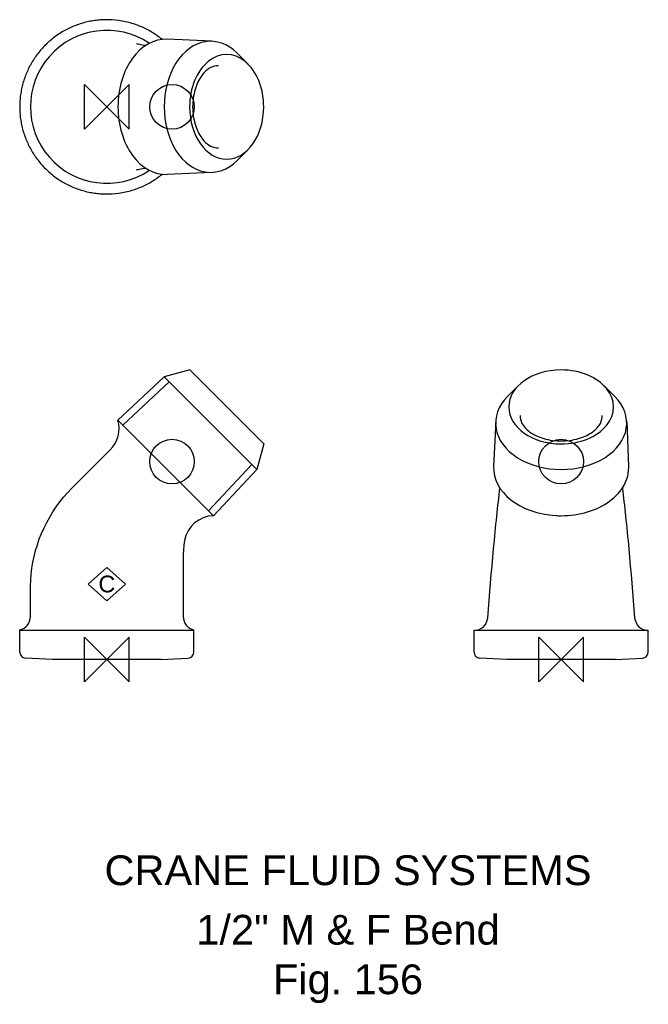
# Model space of a CAD drawing. Extents: x -15 to 91, y -58 to 108.
import ezdxf

# ---------------------------------------------------------------- set-up
doc = ezdxf.new("R2010")
doc.units = 0
doc.header["$MEASUREMENT"] = 0
doc.layers.get('0').update_dxf_attribs({"linetype": 'CONTINUOUS'})
for name, color, linetype in [('DETAIL', 2, 'CONTINUOUS'), ('ORIGIN', 6, 'CONTINUOUS'), ('SYMBOL', 3, 'CONTINUOUS')]:
    doc.layers.add(name, color=color, linetype=linetype)
doc.layers.add('TEXT', color=7, linetype='CONTINUOUS', lineweight=13)
doc.styles.add('fastrack', font='ARIAL.TTF')

# ---------------------------------------------------------------- blocks, each defined once
blk = doc.blocks.new('C Symbol')
at = {"layer": 'SYMBOL'}
for p, q in [((-10, 0), (0, 9)), ((0, 9), (10, 0)), ((0, -9), (-10, 0)), ((10, 0), (0, -9))]:
    blk.add_line(p, q, dxfattribs=at)
at = {"layer": 'SYMBOL', "insert": (0, 0), "char_height": 9, "attachment_point": 5, "style": 'fastrack'}
blk.add_mtext('C', dxfattribs=at)
blk = doc.blocks.new('ZPO')
at = {"layer": 'ORIGIN'}
for p, q in [((-20, 20), (20, -20)), ((20, 20), (-20, -20)), ((-20, -20), (-20, 20)), ((20, -20), (20, 20))]:
    blk.add_line(p, q, dxfattribs=at)

msp = doc.modelspace()

# ---------------------------------------------------------------- linework, layer by layer
at = {"layer": 'DETAIL'}
for p, q in [((17.68, 103.93), (10.15, 104.26)), ((23.74, 100.1), (21.93, 101.91)), ((23.74, 85.72), (21.93, 83.91)), ((17.68, 81.89), (10.15, 81.56)), ((13.93, 48.67), (9.64, 47.53)), ((13.93, 48.67), (26.38, 36.23)), ((9.64, 47.53), (1.87, 40.23)), ((10.46, 46.7), (2.69, 39.41)), ((25.23, 31.94), (9.64, 47.53)), ((25.23, 31.94), (9.64, 47.53)), ((69.21, 46.05), (67.39, 44.23)), ((83.58, 46.05), (85.39, 44.23)), ((17.9, 24.19), (1.87, 40.23)), ((17.93, 24.17), (1.87, 40.23)), ((65.38, 39.98), (65.04, 32.45)), ((87.41, 39.98), (87.74, 32.45)), ((26.38, 36.23), (25.23, 31.94)), ((26.38, 36.23), (26.38, 36.23)), ((17.11, 24.99), (24.4, 32.76)), ((25.23, 31.94), (17.93, 24.17)), ((17.93, 24.17), (17.9, 24.19)), ((-14.65, 1.24), (-14.65, 4.95)), ((-0.79, 4.9), (3.72, 4.9)), ((14.65, 1.24), (14.65, 4.95)), ((61.74, 4.9), (62.22, 4.9)), ((61.74, 1.24), (61.74, 4.9)), ((90.56, 4.9), (91.04, 4.9)), ((91.04, 1.24), (91.04, 4.9)), ((-9.15, 0), (-13.7, 0.24)), ((9.15, 0), (-9.15, 0)), ((9.15, 0), (13.7, 0.24)), ((67.24, 0), (62.69, 0.24)), ((85.54, 0), (67.24, 0)), ((85.54, 0), (90.1, 0.24))]:
    msp.add_line(p, q, dxfattribs=at)
at = {"layer": 'DETAIL', "flags": 128}
for points in [[(-0.79, 107.54), (-1.04, 107.52), (-1.3, 107.5), (-1.55, 107.48), (-1.8, 107.45), (-2.05, 107.42), (-2.3, 107.38), (-2.55, 107.34), (-2.8, 107.29), (-3.04, 107.24), (-3.29, 107.19), (-3.53, 107.13), (-3.78, 107.07), (-4.02, 107), (-4.26, 106.93), (-4.5, 106.85), (-4.74, 106.77), (-4.98, 106.69), (-5.22, 106.6), (-5.45, 106.51), (-5.69, 106.41), (-5.92, 106.31), (-6.15, 106.21), (-6.38, 106.1), (-6.6, 105.99), (-6.83, 105.87), (-7.05, 105.75), (-7.27, 105.63), (-7.49, 105.5), (-7.71, 105.37), (-7.92, 105.24), (-8.13, 105.1), (-8.34, 104.96), (-8.55, 104.81), (-8.75, 104.66), (-8.95, 104.51), (-9.15, 104.35), (-9.34, 104.2), (-9.54, 104.03), (-9.73, 103.87), (-9.91, 103.7), (-10.1, 103.53), (-10.28, 103.35), (-10.46, 103.17), (-10.63, 102.99), (-10.81, 102.8), (-10.98, 102.62), (-11.14, 102.42), (-11.3, 102.23), (-11.46, 102.03), (-11.62, 101.84), (-11.77, 101.63), (-11.92, 101.43), (-12.06, 101.22), (-12.21, 101.02), (-12.34, 100.8), (-12.48, 100.59), (-12.61, 100.38), (-12.73, 100.16), (-12.86, 99.94), (-12.98, 99.72), (-13.09, 99.49), (-13.2, 99.26), (-13.31, 99.04), (-13.41, 98.81), (-13.51, 98.57), (-13.61, 98.34), (-13.7, 98.1), (-13.79, 97.87), (-13.87, 97.63), (-13.95, 97.39), (-14.03, 97.15), (-14.1, 96.9), (-14.16, 96.66), (-14.23, 96.41), (-14.29, 96.17), (-14.34, 95.92), (-14.39, 95.67), (-14.43, 95.43), (-14.48, 95.18), (-14.51, 94.93), (-14.55, 94.68), (-14.57, 94.43), (-14.6, 94.17), (-14.62, 93.92), (-14.63, 93.67), (-14.64, 93.42), (-14.65, 93.16), (-14.65, 92.91)], [(9.29, 104.23), (9.1, 104.39), (8.9, 104.55), (8.7, 104.7), (8.49, 104.85), (8.28, 104.99), (8.08, 105.13), (7.86, 105.27), (7.65, 105.4), (7.43, 105.53), (7.21, 105.66), (6.99, 105.78), (6.77, 105.9), (6.55, 106.02), (6.32, 106.13), (6.09, 106.23), (5.86, 106.34), (5.63, 106.44), (5.39, 106.53), (5.16, 106.62), (4.92, 106.71), (4.68, 106.79), (4.44, 106.87), (4.2, 106.94), (3.96, 107.01), (3.71, 107.08)], [(4.97, 103.54), (5, 103.53), (5.1, 103.51), (5.26, 103.48), (5.47, 103.45), (5.72, 103.4), (6, 103.36), (6.6, 103.26)], [(18.76, 99.8), (18.43, 99.8), (18.09, 99.76), (17.75, 99.66), (17.4, 99.49), (17.03, 99.27), (16.85, 99.13), (16.67, 98.97), (16.48, 98.79), (16.3, 98.6), (16.12, 98.39), (15.95, 98.16), (15.78, 97.91), (15.62, 97.65), (15.47, 97.38), (15.32, 97.09), (15.19, 96.78), (15.06, 96.47), (14.94, 96.14), (14.84, 95.81), (14.74, 95.46), (14.66, 95.11), (14.59, 94.76), (14.54, 94.39), (14.49, 94.02), (14.46, 93.65), (14.44, 93.28), (14.43, 92.9), (14.44, 92.53), (14.46, 92.16), (14.49, 91.78), (14.54, 91.42), (14.6, 91.05), (14.67, 90.7), (14.75, 90.34), (14.84, 90), (14.95, 89.66), (15.06, 89.34), (15.19, 89.03), (15.33, 88.72), (15.47, 88.43), (15.63, 88.16), (15.79, 87.9), (15.96, 87.65), (16.13, 87.43), (16.31, 87.22), (16.49, 87.02), (16.67, 86.85), (16.86, 86.69), (17.04, 86.55), (17.41, 86.32), (17.76, 86.16), (18.1, 86.06), (18.43, 86.02), (18.76, 86.02)], [(-14.65, 92.91), (-14.65, 92.66), (-14.64, 92.4), (-14.63, 92.15), (-14.62, 91.9), (-14.6, 91.65), (-14.57, 91.4), (-14.55, 91.15), (-14.51, 90.89), (-14.48, 90.64), (-14.43, 90.39), (-14.39, 90.15), (-14.34, 89.9), (-14.28, 89.65), (-14.23, 89.4), (-14.16, 89.16), (-14.1, 88.92), (-14.03, 88.67), (-13.95, 88.43), (-13.87, 88.19), (-13.79, 87.96), (-13.7, 87.72), (-13.61, 87.49), (-13.52, 87.25), (-13.42, 87.02), (-13.31, 86.79), (-13.21, 86.56), (-13.09, 86.34), (-12.98, 86.11), (-12.86, 85.89), (-12.74, 85.67), (-12.61, 85.45), (-12.48, 85.23), (-12.35, 85.02), (-12.21, 84.81), (-12.07, 84.6), (-11.92, 84.39), (-11.77, 84.19), (-11.62, 83.99), (-11.46, 83.79), (-11.31, 83.59), (-11.14, 83.4), (-10.98, 83.21), (-10.81, 83.02), (-10.64, 82.83), (-10.46, 82.65), (-10.28, 82.47), (-10.1, 82.3), (-9.92, 82.13), (-9.73, 81.96), (-9.54, 81.79), (-9.35, 81.63), (-9.15, 81.47), (-8.96, 81.31), (-8.75, 81.16), (-8.55, 81.01), (-8.34, 80.87), (-8.13, 80.72), (-7.92, 80.59), (-7.71, 80.45), (-7.49, 80.32), (-7.27, 80.19), (-7.05, 80.07), (-6.83, 79.95), (-6.61, 79.83), (-6.38, 79.72), (-6.15, 79.61), (-5.92, 79.51), (-5.69, 79.41), (-5.46, 79.31), (-5.23, 79.22), (-4.99, 79.14), (-4.75, 79.05), (-4.51, 78.97), (-4.27, 78.9), (-4.03, 78.82), (-3.79, 78.76), (-3.54, 78.69), (-3.29, 78.63), (-3.05, 78.58), (-2.8, 78.53), (-2.55, 78.48), (-2.3, 78.44), (-2.05, 78.4), (-1.8, 78.37), (-1.55, 78.34), (-1.3, 78.32), (-1.04, 78.3), (-0.79, 78.28)], [(3.71, 78.74), (3.96, 78.81), (4.2, 78.88), (4.44, 78.95), (4.68, 79.03), (4.92, 79.11), (5.16, 79.2), (5.39, 79.29), (5.63, 79.38), (5.86, 79.48), (6.09, 79.59), (6.32, 79.69), (6.54, 79.8), (6.77, 79.92), (6.99, 80.04), (7.21, 80.16), (7.43, 80.29), (7.65, 80.42), (7.86, 80.55), (8.07, 80.69), (8.28, 80.83), (8.49, 80.97), (8.7, 81.12), (8.9, 81.27), (9.1, 81.43), (9.29, 81.59)], [(6.6, 82.56), (6, 82.46), (5.72, 82.42), (5.46, 82.37), (5.25, 82.34), (5.1, 82.31), (5, 82.29), (4.97, 82.28)], [(69.51, 41.03), (69.5, 40.7), (69.55, 40.38), (69.65, 40.04), (69.8, 39.68), (70.03, 39.32), (70.17, 39.14), (70.33, 38.95), (70.51, 38.77), (70.7, 38.59), (70.92, 38.41), (71.14, 38.24), (71.39, 38.07), (71.65, 37.91), (71.93, 37.76), (72.22, 37.61), (72.52, 37.48), (72.84, 37.35), (73.16, 37.24), (73.5, 37.14), (73.84, 37.04), (74.19, 36.96), (74.55, 36.89), (74.91, 36.84), (75.65, 36.76), (76.39, 36.74), (77.14, 36.76), (77.88, 36.84), (78.24, 36.89), (78.6, 36.96), (78.95, 37.04), (79.29, 37.14), (79.63, 37.24), (79.96, 37.36), (80.27, 37.48), (80.57, 37.62), (80.86, 37.76), (81.14, 37.91), (81.4, 38.07), (81.65, 38.24), (81.88, 38.41), (82.09, 38.59), (82.28, 38.77), (82.46, 38.95), (82.62, 39.14), (82.76, 39.32), (82.98, 39.68), (83.14, 40.04), (83.24, 40.38), (83.28, 40.71), (83.28, 41.03)], [(-12.85, 7.2), (-12.85, 11.28), (-12.83, 12.3), (-12.78, 13.32), (-12.7, 14.33), (-12.59, 15.34), (-12.43, 16.34), (-12.23, 17.33), (-11.97, 18.32), (-11.68, 19.29), (-11.35, 20.26), (-10.97, 21.2), (-10.56, 22.13), (-10.1, 23.04), (-9.61, 23.93), (-9.08, 24.8), (-8.51, 25.65), (-7.9, 26.48), (-7.27, 27.27), (-6.6, 28.04), (-5.9, 28.78), (-5.18, 29.5), (0.57, 35.24)], [(64.04, 7.02), (64.27, 9.94), (64.39, 11.4), (64.51, 12.85), (64.64, 14.31), (64.77, 15.75), (64.89, 17.18), (65.03, 18.6), (65.16, 20.02), (65.23, 20.71), (65.29, 21.41), (65.36, 22.09), (65.43, 22.77), (65.5, 23.43), (65.57, 24.07), (65.64, 24.71), (65.7, 25.32), (65.77, 25.93), (65.84, 26.52), (65.97, 27.68), (66.1, 28.8)], [(86.68, 28.8), (86.82, 27.68), (86.95, 26.52), (87.02, 25.93), (87.08, 25.32), (87.15, 24.7), (87.22, 24.07), (87.29, 23.42), (87.36, 22.76), (87.43, 22.08), (87.49, 21.4), (87.56, 20.7), (87.63, 20), (87.76, 18.6), (87.89, 17.17), (88.02, 15.74), (88.15, 14.29), (88.27, 12.84), (88.4, 11.39), (88.51, 9.93), (88.74, 7.02)], [(13.05, 20.01), (12.94, 19.22), (12.88, 18.42), (12.85, 17.61), (12.85, 16.81), (12.85, 13.61), (12.85, 7.2)], [(-14.65, 4.95), (-14.65, 4.95), (-14.64, 4.95), (-14.63, 4.95), (-14.62, 4.95), (-14.6, 4.95), (-14.57, 4.95), (-14.54, 4.95), (-14.51, 4.95), (-14.47, 4.95), (-14.43, 4.95), (-14.39, 4.95), (-14.34, 4.95), (-14.28, 4.95), (-14.22, 4.95), (-14.16, 4.95), (-14.1, 4.95), (-14.02, 4.95), (-13.95, 4.94), (-13.87, 4.94), (-13.79, 4.94), (-13.7, 4.94), (-13.61, 4.94), (-13.51, 4.94), (-13.41, 4.94), (-13.31, 4.94), (-13.2, 4.94), (-13.09, 4.93), (-12.98, 4.93), (-12.86, 4.93), (-12.74, 4.93), (-12.61, 4.93), (-12.48, 4.93), (-12.34, 4.93), (-12.21, 4.93), (-12.06, 4.93), (-11.92, 4.92), (-11.77, 4.92), (-11.62, 4.92), (-11.46, 4.92), (-11.3, 4.92), (-11.14, 4.92), (-10.98, 4.92), (-10.81, 4.92), (-10.64, 4.92), (-10.46, 4.92), (-10.28, 4.91), (-10.1, 4.91), (-9.92, 4.91), (-9.73, 4.91), (-9.54, 4.91), (-9.35, 4.91), (-9.15, 4.91), (-8.95, 4.91), (-8.75, 4.91), (-8.55, 4.91), (-8.34, 4.91), (-8.13, 4.91), (-7.92, 4.91), (-7.71, 4.9), (-7.49, 4.9), (-7.27, 4.9), (-7.05, 4.9), (-6.83, 4.9), (-6.61, 4.9), (-6.38, 4.9), (-6.15, 4.9), (-5.92, 4.9), (-5.69, 4.9), (-5.46, 4.9), (-5.22, 4.9), (-4.99, 4.9), (-4.75, 4.9), (-4.51, 4.9), (-4.27, 4.9), (-4.03, 4.9), (-3.78, 4.9), (-3.54, 4.9), (-3.29, 4.9), (-3.05, 4.9), (-2.8, 4.9), (-2.55, 4.9), (-2.3, 4.9), (-2.05, 4.9), (-1.8, 4.9), (-1.55, 4.9), (-1.29, 4.9), (-1.04, 4.9), (-0.79, 4.9)], [(3.72, 4.9), (3.96, 4.9), (4.2, 4.9), (4.44, 4.9), (4.67, 4.9), (4.91, 4.9), (5.15, 4.9), (5.38, 4.9), (5.61, 4.9), (5.84, 4.9), (6.07, 4.9), (6.3, 4.9), (6.52, 4.9), (6.74, 4.9), (6.96, 4.9), (7.18, 4.9), (7.4, 4.9), (7.61, 4.9), (7.83, 4.9), (8.04, 4.9), (8.25, 4.9), (8.45, 4.9), (8.65, 4.9), (8.86, 4.9), (9.05, 4.9), (9.25, 4.9), (9.44, 4.9), (9.63, 4.9), (9.82, 4.91), (10, 4.91), (10.18, 4.91), (10.36, 4.91), (10.54, 4.91), (10.71, 4.91), (10.88, 4.91), (11.04, 4.91), (11.2, 4.91), (11.36, 4.91), (11.52, 4.91), (11.67, 4.91), (11.82, 4.92), (11.97, 4.92), (12.11, 4.92), (12.25, 4.92), (12.39, 4.92), (12.52, 4.92), (12.65, 4.92), (12.77, 4.92), (12.89, 4.93), (13.01, 4.93), (13.12, 4.93), (13.23, 4.93), (13.33, 4.93), (13.44, 4.93), (13.53, 4.93), (13.63, 4.94), (13.72, 4.94), (13.8, 4.94), (13.88, 4.94), (13.96, 4.94), (14.04, 4.94), (14.11, 4.94), (14.17, 4.94), (14.23, 4.95), (14.29, 4.95), (14.34, 4.95), (14.39, 4.95), (14.44, 4.95), (14.48, 4.95), (14.51, 4.95), (14.55, 4.95), (14.57, 4.95), (14.6, 4.95), (14.62, 4.95), (14.63, 4.95), (14.64, 4.95), (14.65, 4.95), (14.65, 4.95)], [(62.22, 4.9), (62.29, 4.9), (62.36, 4.9), (62.43, 4.9), (62.51, 4.9), (62.59, 4.9), (62.68, 4.9), (62.77, 4.9), (62.86, 4.9), (62.96, 4.9), (63.06, 4.9), (63.16, 4.9), (63.27, 4.9), (63.39, 4.9), (63.5, 4.9), (63.62, 4.9), (63.75, 4.9), (63.88, 4.9), (64.01, 4.9), (64.14, 4.9), (64.28, 4.9), (64.43, 4.9), (64.57, 4.9), (64.72, 4.9), (64.87, 4.9), (65.03, 4.9), (65.19, 4.9), (65.35, 4.9), (65.52, 4.91), (65.69, 4.91), (65.86, 4.91), (66.03, 4.91), (66.21, 4.91), (66.39, 4.91), (66.58, 4.91), (66.76, 4.91), (66.95, 4.91), (67.15, 4.91), (67.34, 4.91), (67.54, 4.91), (67.74, 4.92), (67.94, 4.92), (68.15, 4.92), (68.36, 4.92), (68.57, 4.92), (68.78, 4.92), (69, 4.92), (69.21, 4.92), (69.43, 4.93), (69.65, 4.93), (69.87, 4.93), (70.1, 4.93), (70.32, 4.93), (70.55, 4.93), (70.78, 4.93), (71.01, 4.94), (71.25, 4.94), (71.48, 4.94), (71.72, 4.94), (71.95, 4.94), (72.19, 4.94), (72.43, 4.94), (72.67, 4.94), (72.92, 4.95), (73.16, 4.95), (73.4, 4.95), (73.65, 4.95), (73.9, 4.95), (74.14, 4.95), (74.39, 4.95), (74.64, 4.95), (74.89, 4.95), (75.14, 4.95), (75.39, 4.95), (75.64, 4.95), (75.89, 4.95), (76.14, 4.95), (76.39, 4.95), (76.64, 4.95), (76.89, 4.95), (77.14, 4.95), (77.39, 4.95), (77.64, 4.95), (77.89, 4.95), (78.14, 4.95), (78.39, 4.95), (78.63, 4.95), (78.88, 4.95), (79.13, 4.95), (79.37, 4.95), (79.62, 4.95), (79.86, 4.95), (80.1, 4.94), (80.34, 4.94), (80.58, 4.94), (80.82, 4.94), (81.06, 4.94), (81.3, 4.94), (81.53, 4.94), (81.76, 4.94), (82, 4.93), (82.23, 4.93), (82.45, 4.93), (82.68, 4.93), (82.91, 4.93), (83.13, 4.93), (83.35, 4.93), (83.57, 4.92), (83.79, 4.92), (84, 4.92), (84.21, 4.92), (84.42, 4.92), (84.63, 4.92), (84.84, 4.92), (85.04, 4.92), (85.24, 4.91), (85.44, 4.91), (85.63, 4.91), (85.83, 4.91), (86.01, 4.91), (86.2, 4.91), (86.39, 4.91), (86.57, 4.91), (86.75, 4.91), (86.92, 4.91), (87.09, 4.91), (87.26, 4.91), (87.43, 4.9), (87.59, 4.9), (87.75, 4.9), (87.91, 4.9), (88.06, 4.9), (88.21, 4.9), (88.36, 4.9), (88.5, 4.9), (88.64, 4.9), (88.77, 4.9), (88.91, 4.9), (89.03, 4.9), (89.16, 4.9), (89.28, 4.9), (89.4, 4.9), (89.51, 4.9), (89.62, 4.9), (89.73, 4.9), (89.83, 4.9), (89.93, 4.9), (90.02, 4.9), (90.11, 4.9), (90.2, 4.9), (90.28, 4.9), (90.36, 4.9), (90.43, 4.9), (90.5, 4.9), (90.56, 4.9)]]:
    msp.add_lwpolyline(points, dxfattribs=at)
at = {"layer": 'DETAIL'}
for centre, radius, start, end in [((0, 92.91), 14.65, 75.309, 93.0909), ((0, 92.91), 12.85, 56.1607, 303.8393), ((0, 92.91), 14.65, 266.9091, 284.691), ((-3.04, 38.85), 5.1, 315, 15.7182), ((18.07, 19.07), 5.1, 91.5503, 169.4231), ((-15.15, 7.2), 2.3, 282.5559, 0), ((15.15, 7.2), 2.3, 180, 257.4441), ((61.75, 7.2), 2.3, 270, 355.5973), ((91.04, 7.2), 2.3, 184.4027, 270), ((-13.65, 1.24), 1, 180, 267), ((13.65, 1.24), 1, 273, 0), ((62.74, 1.24), 1, 180, 267), ((90.04, 1.24), 1, 273, 0)]:
    msp.add_arc(centre, radius, start, end, dxfattribs=at)
for centre, major_axis, start_param, end_param in [((9.9, 92.91), (0, 11.36), 6.251754, 7.853982), ((17.43, 92.91), (0, 11.02), 5.667706, 10.040258), ((20.15, 92.91), (0, 8.8), 4.712388, 7.853982), ((9.9, 92.91), (0, -11.36), 4.712389, 6.314617), ((20.15, 92.91), (0, -8.8), 4.712389, 7.853139), ((20.15, 92.91), (0, -8.8), 1.569954, 1.570796), ((76.39, 42.45), (-8.8, 0), 4.712389, 7.853139), ((76.39, 42.45), (8.8, 0), 4.712388, 7.853982), ((76.39, 39.73), (-11.02, 0), 5.667706, 10.040258), ((76.39, 42.45), (-8.8, 0), 1.569954, 1.570796), ((76.39, 32.2), (-11.36, 0), 6.251754, 7.775971), ((76.39, 32.2), (11.36, 0), 4.711806, 6.314617), ((76.39, 32.2), (11.36, 0), 4.634378, 4.711806)]:
    msp.add_ellipse(centre, major_axis=major_axis, ratio=0.707107, start_param=start_param, end_param=end_param, dxfattribs=at)
at = {"layer": 'ORIGIN'}
for centre in [(10.96, 92.91), (10.96, 33.26), (76.39, 33.26)]:
    msp.add_circle(centre, 3.75, dxfattribs=at)

# ---------------------------------------------------------------- block references
at = {"xscale": 0.3125, "yscale": 0.3125, "zscale": 0.3125}
msp.add_blockref('C Symbol', (0, 12.67), dxfattribs=at)
at = {"layer": 'ORIGIN', "xscale": 0.1875, "yscale": 0.1875, "zscale": 0.1875}
for p in [(0, 92.91), (0, 0), (76.39, 0)]:
    msp.add_blockref('ZPO', p, dxfattribs=at)

# ---------------------------------------------------------------- texts
at = {"layer": 'TEXT', "char_height": 5, "attachment_point": 2, "style": 'fastrack'}
for s, insert in [('CRANE FLUID SYSTEMS', (40.55, -32.94)), ('\\A1;1/2" M & F Bend\\PFig. 156', (40.55, -42.94))]:
    msp.add_mtext(s, dxfattribs=dict(at, insert=insert))

doc.saveas('drawing.dxf')
